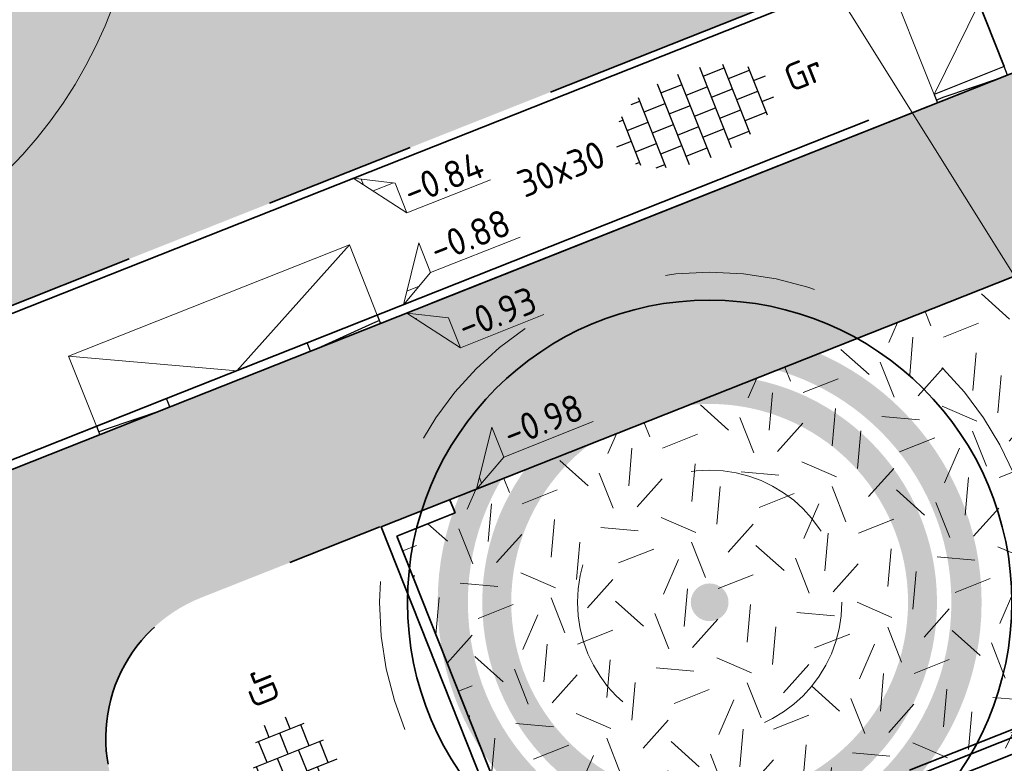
# Model space of a CAD drawing. Header units: metres. Extents: x 126075 to 126745, y 502461 to 502767.
# Tile 11 of 94: x 126519 to 126532, y 502519 to 502529. Entities that reach past the tile are written whole.
import ezdxf
from ezdxf.enums import TextEntityAlignment as Align

# ---------------------------------------------------------------- set-up
doc = ezdxf.new("R2010")
doc.units = ezdxf.units.M
doc.header["$PDSIZE"] = 1
for name, pattern in [('NLCS-HIDDEN', [4, 2, -2]), ('VH-OPSLUITBAND-SO', [10, 4, -2, 2, -2]), ('VH-RIJWIELPADBAND-SO', [20, 8, -2, 2, -2, 0, -2, 2, -2]), ('VH-TROTTOIRBAND_VARIANT01-SO', [20, 10, -2, 2, -2, 2, -2]), ('ZZ-HIDDEN-SO', [4, 2, -2])]:
    doc.linetypes.add(name, pattern=pattern)
doc.layers.get('0').update_dxf_attribs({"linetype": 'CONTINUOUS'})
doc.layers.get('DEFPOINTS').update_dxf_attribs({"linetype": 'CONTINUOUS'})
for name, color, linetype, lineweight in [('B-WE-GR-BOOM-S', 90, 'CONTINUOUS', 18), ('B-XX-GR-BOOM-T25', 7, 'CONTINUOUS', 25), ('N-WE-GR-BOOM-S', 90, 'CONTINUOUS', 25), ('N-WE-GR-GRAS-A-200', 62, 'CONTINUOUS', 18), ('N-WE-VH-GESLOTENVERHARDING_ASFALT_ROOD-V', 13, 'CONTINUOUS', 18), ('N-WE-VH-KANTOPSLUITING_BETONRUG-G', 7, 'ZZ-HIDDEN-SO', 35), ('N-WE-VH-KANTOPSLUITING_OPSLUITBAND_100X200-G', 150, 'VH-OPSLUITBAND-SO', 35), ('N-WE-VH-KANTOPSLUITING_OPSLUITBAND_120X250-G', 150, 'VH-OPSLUITBAND-SO', 35), ('N-WE-VH-KANTOPSLUITING_RIJWIELPADBAND_40 120_250_EINDVERLOOPBAND-S', 10, 'CONTINUOUS', 25), ('N-WE-VH-KANTOPSLUITING_TROTTOIRBAND_180X200_250-G', 210, 'VH-TROTTOIRBAND_VARIANT01-SO', 35), ('N-WE-VH-KANTOPSLUITING_VOORKANTBAND-G', 50, 'CONTINUOUS', 35), ('N-WE-VH-MATERIAALGRENS-G', 7, 'ZZ-HIDDEN-SO', 35), ('N-WE-VH-OPENVERHARDING_TEGEL_300X300_DUN_HALFSTEENS-S-200', 252, 'CONTINUOUS', 25), ('N-XX-GR-BOOM-T25', 7, 'CONTINUOUS', 25), ('N01-WE-VH-KANTOPSLUITING_RIJWIELPADBAND_40 120-G', 10, 'VH-RIJWIELPADBAND-SO', 35), ('X-XX-AL-AANPIJLING-G', 7, 'CONTINUOUS', 18), ('X-XX-AL-HOOGTELABEL-S-200', 7, 'CONTINUOUS', 18), ('X-XX-AL-M', 7, 'CONTINUOUS', 18)]:
    doc.layers.add(name, color=color, linetype=linetype, lineweight=lineweight)
doc.layers.add('N-GV-GR-BOOM-BESCHERMDEWORTELRUIMTE-GN', color=7, linetype='NLCS-HIDDEN', lineweight=0, plot=False)
doc.layers.add('N-GV-GR-BOOM_SOORT-V', color=7, linetype='CONTINUOUS', lineweight=18, true_color=0x025a01)
doc.styles.add('NLCS-ISO', font='NLCS-ISO.ttf')
doc.styles.add('NLCS-ISO-M200-T18', font='NLCS-ISO.ttf', dxfattribs={"height": 0.36})
doc.styles.add('NLCS-ISO-M200-T25', font='NLCS-ISO.ttf', dxfattribs={"height": 0.5})
doc.dimstyles.new('NLCS-M200-T18-PIJL_L2_H1', dxfattribs={"dimscale": 0.2, "dimtxt": 2.5, "dimasz": 1.8, "dimexe": 2, "dimexo": 2, "dimgap": 0.7, "dimtad": 1, "dimzin": 0, "dimdsep": 46, "dimtxsty": 'NLCS-ISO-M200-T18', "dimcen": 0, "dimdle": 2, "dimclrd": 256, "dimclre": 256, "dimclrt": 10, "dimadec": 1, "dimazin": 0, "dimtfac": 1, "dimtdec": 3, "dimtofl": 0, "dimtmove": 0, "dimatfit": 3, "dimfxl": 2, "dimfxlon": 1, "dimtfillclr": 256, "dimtolj": 1, "dimtzin": 0, "dimlwd": -1, "dimlwe": -1, "dimarcsym": 0})
pattern_1 = [(21.58014110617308, (126551.914, 502551.3593220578), (1.124203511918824, 2.595412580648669), [0.5, -1.5]), (21.58014110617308, (126552.4955317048, 502552.8797893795), (1.124203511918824, 2.595412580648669), [0.5, -1.5]), (111.5801411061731, (126551.8425192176, 502552.0838153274), (-2.595412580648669, 1.124203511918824), [0.5, -1.5]), (111.5801411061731, (126552.3289808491, 502553.0289899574), (-2.595412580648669, 1.124203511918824), [0.5, -1.5]), (66.58014110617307, (126551.7710384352, 502552.8083085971), (-0.7356045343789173, 1.859808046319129), [0.4999999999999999, -2.328427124]), (156.5801411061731, (126552.9368944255, 502551.7639045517), (-1.859808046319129, -0.7356045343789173), [0.4999999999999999, -2.328427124]), (48.14519230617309, (126552.1582706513, 502552.1011656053), (1.859808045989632, 0.735604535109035), [0.5, -3.972135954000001]), (48.14519230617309, (126552.6273820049, 502553.3620916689), (1.859808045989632, 0.735604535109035), [0.5, -3.972135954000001]), (85.01508992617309, (126553.2158656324, 502551.8742452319), (-0.7356045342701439, 1.859808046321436), [0.5, -3.972135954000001]), (85.01508992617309, (126552.0479299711, 502552.3801368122), (-0.7356045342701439, 1.859808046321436), [0.5, -3.972135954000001]), (85.01508992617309, (126552.8827639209, 502552.1726463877), (-0.7356045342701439, 1.859808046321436), [0.5, -3.972135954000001]), (138.1451923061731, (126551.5094175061, 502552.3822164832), (-0.7356045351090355, 1.859808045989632), [0.5, -3.972135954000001]), (175.0150899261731, (126552.1756209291, 502551.7854141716), (-1.859808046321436, -0.7356045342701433), [0.5, -3.972135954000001])]
pattern_2 = [(0, (0, 0), (0, 6.985), [5.08, -1.905]), (90, (0, 0), (-6.985, 4.277078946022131e-16), [5.08, -1.905])]

# ---------------------------------------------------------------- blocks, each defined once
blk = doc.blocks.new('N-SGR-BOOM_BOL_2E')
h = blk.add_hatch(color=256)
h.dxf.hatch_style = 1
edge = h.paths.add_edge_path()
edge.add_arc((0, 0), 0.25, 0, 360)
at = {"layer": 'N-GV-GR-BOOM_SOORT-V', "transparency": 33554559}
h = blk.add_hatch(color=256, dxfattribs=at)
h.dxf.hatch_style = 1
h.paths.add_polyline_path([(-3.6, 4.440892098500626e-16, 1), (3.6, 0, 1)])
h.paths.add_polyline_path([(3.2, 0, -1), (-3.2, 4.440892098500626e-16, -1)], flags=16)
h = blk.add_hatch(color=256, dxfattribs=at)
h.dxf.hatch_style = 1
edge = h.paths.add_edge_path()
edge.add_arc((2.220446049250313e-16, -4.440892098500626e-16), 3.009631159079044, 0, 360)
edge = h.paths.add_edge_path(flags=16)
edge.add_arc((4.440892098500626e-16, -6.661338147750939e-16), 2.626330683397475, 0, 360)
at = {"lineweight": 35}
blk.add_circle((0, 0), 4, dxfattribs=at)
at = {"layer": 'N-GV-GR-BOOM-BESCHERMDEWORTELRUIMTE-GN'}
for radius in [4.370193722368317, 1.75]:
    blk.add_circle((-4.020463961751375e-10, 4.218057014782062e-10), radius, dxfattribs=at)
at = {"layer": 'N-XX-GR-BOOM-T25', "style": 'NLCS-ISO-M200-T25'}
blk.add_attdef('SOORT', text='', height=0.5, dxfattribs=at).set_placement((-4.020463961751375e-10, -0.8730997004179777), align=Align.MIDDLE_CENTER)
blk = doc.blocks.new('SVH-TEGEL_300X300_DUN_HALFST-SO')
for p, q in [((-1.499999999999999, -2.863260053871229), (-1.499999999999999, 2.863260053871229)), ((1.110223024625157e-15, -2.975), (1.110223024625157e-15, 2.975)), ((1.500000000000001, -2.863260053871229), (1.500000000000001, 2.863260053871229)), ((-3.614576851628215, 2.25), (-2.999999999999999, 2.25)), ((-2.999999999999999, -2.498230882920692), (-2.999999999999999, 2.498230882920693)), ((-1.499999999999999, 2.25), (0, 2.25)), ((1.5, 2.25), (3, 2.25)), ((3, -2.498230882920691), (3, 2.498230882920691)), ((-4.771312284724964, 1.5), (-4.499999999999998, 1.5)), ((-4.499999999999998, -1.726071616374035), (-4.499999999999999, 1.726071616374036)), ((-2.999999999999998, 1.5), (-1.499999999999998, 1.5)), ((2.220446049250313e-15, 1.5), (1.500000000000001, 1.5)), ((3.000000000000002, 1.5), (4.500000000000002, 1.5)), ((4.500000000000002, -1.726071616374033), (4.5, 1.726071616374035)), ((-4.499999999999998, 0.7500000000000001), (-2.999999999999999, 0.7500000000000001)), ((-1.499999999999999, 0.7500000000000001), (1.110223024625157e-15, 0.7500000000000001)), ((1.500000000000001, 0.7500000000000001), (3, 0.7500000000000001)), ((4.500000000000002, 0.7500000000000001), (5.346547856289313, 0.7500000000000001)), ((-5.525, 0), (-4.5, 0)), ((-2.999999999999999, 0), (-1.499999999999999, 0)), ((0, 0), (1.500000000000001, 0)), ((3, 0), (4.500000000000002, 0)), ((-4.5, -0.7500000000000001), (-3, -0.7500000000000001)), ((-1.5, -0.7500000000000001), (0, -0.7500000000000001)), ((1.499999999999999, -0.7500000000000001), (3, -0.7500000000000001)), ((4.5, -0.7500000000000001), (5.346547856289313, -0.7500000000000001)), ((-4.771312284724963, -1.5), (-4.5, -1.5)), ((-2.999999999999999, -1.5), (-1.499999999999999, -1.5)), ((1.110223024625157e-15, -1.5), (1.500000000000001, -1.5)), ((3, -1.5), (4.500000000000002, -1.5)), ((-3.614576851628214, -2.25), (-2.999999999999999, -2.25)), ((-1.499999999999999, -2.25), (1.110223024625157e-15, -2.25)), ((1.500000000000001, -2.25), (3, -2.25))]:
    blk.add_line(p, q)
at = {"style": 'NLCS-ISO'}
blk.add_attdef('FORMAAT', text='', height=1.8, dxfattribs=at).set_placement((-6.525, 4.607733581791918e-16), align=Align.MIDDLE_RIGHT)
blk.add_attdef('KLEUR', text='', height=1.8, dxfattribs=at).set_placement((6.525, -7.02641101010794e-16), align=Align.MIDDLE_LEFT)
at = {"style": 'NLCS-ISO', "flags": 1}
blk.add_attdef('FUNCTIE', text='', height=1.8, dxfattribs=at).set_placement((-7.110529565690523e-16, -3.975), align=Align.TOP_CENTER)
blk = doc.blocks.new('B-SGR-BOOM_1E')
blk.add_circle((0, 1.110223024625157e-16), 6.004261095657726)
at = {"layer": 'B-XX-GR-BOOM-T25', "style": 'NLCS-ISO-M200-T25'}
blk.add_attdef('SOORT', text='', height=0.5, dxfattribs=at).set_placement((-4.020463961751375e-10, -1.337663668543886), align=Align.MIDDLE_CENTER)
blk = doc.blocks.new('B-SGR-BOOM_DYN')
at = {"layer": 'B-WE-GR-BOOM-S'}
blk.add_blockref('B-SGR-BOOM_1E', (0, 0), dxfattribs=at)
blk = doc.blocks.new('SVH-RIJWIELPAD EINDVERLOOPBAND_40 120X250_MAAIVELD_RECHTS_L1000_HD-MM')
blk.add_line((0, 40), (100, 40))
blk.add_lwpolyline([(0, 0), (1000, 0), (1000, 120), (0, 120)], close=True)
at = {"flags": 128}
blk.add_lwpolyline([(100, 40), (900, 0)], dxfattribs=at)
blk = doc.blocks.new('*D345')
at = {"layer": 'DEFPOINTS', "color": 0, "transparency": 16777216}
for p in [(126530.7575002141, 502523.6720236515), (126533.7100746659, 502523.1407006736)]:
    blk.add_point(p, dxfattribs=at)
at = {"layer": 'X-XX-AL-M', "transparency": 16777216}
blk.add_line((126536.0052092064, 502522.7276856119), (126534.0643836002, 502523.0769419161), dxfattribs=at)
blk.add_solid([(126534.0750100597, 502523.1359934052), (126534.0537571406, 502523.0178904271), (126533.710074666, 502523.1407006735)], dxfattribs=at)
at = {"layer": 'X-XX-AL-M', "color": 10, "transparency": 16777216, "insert": (126535.2686253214, 502523.1853756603), "char_height": 0.36, "attachment_point": 5, "rotation": 349.79866574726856, "style": 'NLCS-ISO-M200-T18'}
blk.add_mtext('\\A1;R=3.00', dxfattribs=at)
blk = doc.blocks.new('SZZ-HOOGTELABEL_04-SO')
h = blk.add_hatch()
h.set_pattern_fill('ANGLE', color=256)
h.set_pattern_definition(pattern_2)
h.paths.add_polyline_path([(2.460741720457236, -1.312415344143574), (0, -4.547473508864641e-13), (2.460741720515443, -3.435148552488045)])
for p, q in [((0, -4.547473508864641e-13), (2.460741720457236, -1.312415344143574)), ((2.460741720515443, -3.435148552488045), (0, -4.547473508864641e-13)), ((2.460741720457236, -1.312415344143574), (2.460741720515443, -3.435148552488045)), ((8.399460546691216, -3.435325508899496), (2.460741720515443, -3.435148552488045))]:
    blk.add_line(p, q)
at = {"style": 'NLCS-ISO'}
blk.add_attdef('...', text='', height=1.8, dxfattribs=at).set_placement((5.549947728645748, -2.195441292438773), align=Align.MIDDLE)
blk = doc.blocks.new('SZZ-HOOGTELABEL_02-SO')
h = blk.add_hatch()
h.set_pattern_fill('ANGLE', color=256)
h.set_pattern_definition(pattern_2)
h.paths.add_polyline_path([(2.460741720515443, 3.435148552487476), (-6.661338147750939e-16, -4.440892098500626e-16), (2.460741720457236, 1.312415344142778)])
for p, q in [((2.460741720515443, 3.435148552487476), (0, 0)), ((2.460741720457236, 1.312415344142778), (2.460741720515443, 3.435148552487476)), ((0, 0), (2.460741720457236, 1.312415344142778)), ((8.837532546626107, 1.312415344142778), (2.460741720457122, 1.312415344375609))]:
    blk.add_line(p, q)
at = {"style": 'NLCS-ISO'}
blk.add_attdef('...', text='', height=1.8, dxfattribs=at).set_placement((5.772751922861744, 2.615252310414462), align=Align.MIDDLE)
blk = doc.blocks.new('SVH-RIJWIELPAD EINDVERLOOPBAND_40 120X250_MAAIVELD_LINKS_L1000_HD-MM')
blk.add_line((0, 40), (-100, 40))
blk.add_lwpolyline([(0, 0), (-1000, 0), (-1000, 120), (0, 120)], close=True)
at = {"flags": 128}
blk.add_lwpolyline([(-100, 40), (-900, 0)], dxfattribs=at)

msp = doc.modelspace()

# ---------------------------------------------------------------- hatches: boundary and pattern name
at = {"layer": 'N-WE-GR-GRAS-A-200', "transparency": 33554559}
h = msp.add_hatch(dxfattribs=at)
h.set_pattern_fill('AGR-GRAS_02-SO', color=256, scale=0.2, pattern_type=2)
h.set_pattern_definition(pattern_1)
edge = h.paths.add_edge_path()
edge.add_line((126531.185308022, 502530.3996240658), (126527.1412520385, 502540.4727925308))
edge.add_line((126527.1412520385, 502540.4727925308), (126526.445247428, 502540.19336887))
edge.add_line((126526.445247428, 502540.19336887), (126521.3038520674, 502552.9998537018))
edge.add_line((126521.3038520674, 502552.9998537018), (126521.9998566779, 502553.2792773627))
edge.add_line((126521.9998566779, 502553.2792773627), (126521.6384687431, 502554.1794433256))
edge.add_arc((126521.3136665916, 502554.0490456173), 0.349999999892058, 21.87388735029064, 111.8738873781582)
edge.add_line((126521.1832688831, 502554.3738477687), (126516.8309200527, 502552.6265184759))
edge.add_line((126516.8309200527, 502552.6265184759), (126509.0126460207, 502572.1007274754))
edge.add_line((126509.0126460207, 502572.1007274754), (126513.3649948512, 502573.8480567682))
edge.add_arc((126513.2345971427, 502574.1728589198), 0.3500000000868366, 291.8738873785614, 381.8738873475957)
edge.add_line((126513.5593992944, 502574.3032566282), (126507.8219167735, 502588.5945098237))
edge.add_arc((126507.4971146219, 502588.4641121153), 0.3500000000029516, 21.87388736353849, 111.873887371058)
edge.add_line((126507.3667169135, 502588.7889142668), (126503.014368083, 502587.0415849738))
edge.add_line((126503.014368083, 502587.0415849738), (126498.0126845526, 502599.5000675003))
edge.add_line((126498.0126845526, 502599.5000675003), (126502.3650333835, 502601.2473967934))
edge.add_arc((126502.2346356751, 502601.5721989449), 0.3500000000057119, 291.873887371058, 381.8738873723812)
edge.add_line((126502.5594378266, 502601.7025966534), (126499.3721452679, 502609.6416892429))
edge.add_arc((126499.0473431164, 502609.5112915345), 0.3499999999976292, 21.87388737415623, 111.873887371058)
edge.add_line((126498.916945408, 502609.836093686), (126494.5645965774, 502608.0887643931))
edge.add_line((126494.5645965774, 502608.0887643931), (126486.746322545, 502627.5629733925))
edge.add_line((126486.746322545, 502627.5629733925), (126490.4954673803, 502629.068135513))
edge.add_line((126490.4954673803, 502629.068135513), (126488.1211476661, 502634.9822283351))
edge.add_arc((126487.2120377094, 502632.2811139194), 2.850000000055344, 71.39838948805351, 111.873887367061)
edge.add_line((126486.150227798, 502634.9259314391), (126472.6668847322, 502629.5127990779))
edge.add_line((126472.6668847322, 502629.5127990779), (126510.3109327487, 502535.0032629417))
edge.add_line((126510.3109327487, 502535.0032629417), (126514.1258890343, 502524.8997848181))
edge.add_arc((126515.6536535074, 502527.3647261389), 2.899999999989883, 238.2094686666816, 291.6146098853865)
edge.add_line((126516.7219022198, 502524.6686466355), (126531.185308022, 502530.3996240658))
h = msp.add_hatch(dxfattribs=at)
h.set_pattern_fill('AGR-GRAS_02-SO', color=256, scale=0.2, pattern_type=2)
h.set_pattern_definition(pattern_1)
edge = h.paths.add_edge_path()
edge.add_arc((126530.7594426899, 502523.6765149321), 2.850000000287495, 336.6115467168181, 381.873887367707)
edge.add_line((126533.4042602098, 502524.7383248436), (126532.8264754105, 502526.1802096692))
edge.add_line((126532.8264754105, 502526.1802096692), (126524.6864647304, 502522.9549502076))
edge.add_line((126524.6864647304, 502522.9549502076), (126524.7572524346, 502522.7792388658))
edge.add_line((126524.7572524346, 502522.7792388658), (126523.9856640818, 502522.473517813))
edge.add_line((126523.9856640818, 502522.473517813), (126526.0041134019, 502517.3785085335))
edge.add_line((126526.0041134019, 502517.3785085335), (126532.7585986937, 502520.0504844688))
edge.add_line((126532.7585986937, 502520.0504844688), (126532.5375957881, 502520.6083455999))
edge.add_line((126532.5375957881, 502520.6083455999), (126532.5375717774, 502520.6082900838))
edge.add_line((126532.5375717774, 502520.6082900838), (126533.3752714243, 502522.5451705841))
at = {"layer": 'N-WE-VH-GESLOTENVERHARDING_ASFALT_ROOD-V', "transparency": 33554687}
h = msp.add_hatch(color=256, dxfattribs=at)
h.dxf.hatch_style = 1
edge = h.paths.add_edge_path()
edge.add_line((126705.0526162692, 502566.4680621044), (126686.1013360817, 502566.3070115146))
edge.add_arc((126686.08434042, 502568.3069393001), 1.999999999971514, 237.83776601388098, 270.4868957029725, ccw=False)
edge.add_arc((126671.6691581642, 502545.3825217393), 25.07999999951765, 57.83776602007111, 100.5058062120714)
edge.add_line((126667.0961922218, 502570.0420915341), (126613.82071795, 502560.1624816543))
edge.add_arc((126621.1141245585, 502520.8330242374), 40.00000000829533, 100.5058062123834, 111.6146098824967)
edge.add_line((126606.379659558, 502558.0203277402), (126517.4671982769, 502522.791165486))
edge.add_arc((126515.6253901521, 502527.4395784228), 4.99999999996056, 200.6859554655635, 291.614609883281, ccw=False)
edge.add_line((126510.9477369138, 502525.673350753), (126510.5322704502, 502526.7736664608))
edge.add_line((126510.5322704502, 502526.7736664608), (126508.1934438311, 502525.8905526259))
edge.add_line((126508.1934438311, 502525.8905526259), (126508.6371736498, 502524.7153846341))
edge.add_arc((126515.653653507, 502527.3647261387), 7.499999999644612, 200.6859554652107, 236.4990763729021)
edge.add_line((126511.5140252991, 502521.1106492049), (126508.3837062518, 502519.7737118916))
edge.add_arc((126518.8931373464, 502530.4766020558), 14.99999999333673, 225.5225303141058, 236.3339648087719)
edge.add_line((126510.5778701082, 502517.9923587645), (126512.7391148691, 502518.9154112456))
edge.add_arc((126513.9174258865, 502516.1565014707), 2.999999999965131, 21.61154671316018, 113.12698819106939, ccw=False)
edge.add_line((126516.7065327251, 502517.2614372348), (126517.3834410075, 502515.5527682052))
edge.add_arc((126518.8931373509, 502530.4766020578), 14.99999999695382, 264.223604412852, 280.4104703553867)
edge.add_line((126521.6036205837, 502515.7235250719), (126520.2733670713, 502519.0576898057))
edge.add_arc((126522.1309753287, 502519.7988319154), 2.00000001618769, 111.6035442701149, 201.7508398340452, ccw=False)
edge.add_line((126521.3946111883, 502521.658339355), (126532.9620685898, 502526.2339747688))
edge.add_line((126532.9620685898, 502526.2339747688), (126538.5399093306, 502528.4543480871))
edge.add_line((126538.5399093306, 502528.4543480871), (126607.3005636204, 502555.6961212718))
edge.add_arc((126621.114124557, 502520.8330242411), 37.50000000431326, 100.50580621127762, 111.6146098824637, ccw=False)
edge.add_line((126614.276555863, 502557.7043905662), (126667.5520301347, 502567.5840004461))
edge.add_arc((126671.6691581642, 502545.3825217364), 22.58000000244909, 83.98553518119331, 100.50580621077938, ccw=False)
edge.add_arc((126671.9267641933, 502546.4689322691), 21.47304967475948, 56.17771154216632, 84.36537728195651, ccw=False)
edge.add_line((126683.8790680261, 502564.3080548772), (126683.8841667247, 502563.7080765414))
edge.add_line((126683.8841667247, 502563.7080765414), (126705.0745406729, 502563.8881552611))
edge.add_line((126705.0745406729, 502563.8881552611), (126705.0526162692, 502566.4680621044))

# ---------------------------------------------------------------- linework, layer by layer
at = {"layer": 'N-WE-VH-KANTOPSLUITING_BETONRUG-G'}
msp.add_lwpolyline([(126532.7329269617, 502526.1431814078), (126533.3114500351, 502524.701092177, -0.2001026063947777), (126533.28348796, 502522.584866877), (126532.4293435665, 502520.6099637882), (126532.62746573, 502520.1099846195), (126525.9672842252, 502517.4714734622)], format="xyb", dxfattribs=at)
at = {"layer": 'N-WE-VH-KANTOPSLUITING_OPSLUITBAND_100X200-G', "flags": 128}
msp.add_lwpolyline([(126516.7219022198, 502524.6686466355), (126531.185308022, 502530.3996240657)], dxfattribs=at)
at = {"layer": 'N-WE-VH-KANTOPSLUITING_OPSLUITBAND_120X250-G'}
msp.add_lwpolyline([(126520.936520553, 502524.2948670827), (126522.7958857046, 502525.0315903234)], dxfattribs=at)
at = {"layer": 'N-WE-VH-KANTOPSLUITING_TROTTOIRBAND_180X200_250-G'}
msp.add_lwpolyline([(126532.7572671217, 502520.0538456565), (126526.0041134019, 502517.3785085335), (126523.9856640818, 502522.473517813), (126524.7572524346, 502522.7792388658), (126524.6806229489, 502522.9602004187)], dxfattribs=at)
at = {"layer": 'N-WE-VH-KANTOPSLUITING_VOORKANTBAND-G', "flags": 128}
for points in [[(126510.5322704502, 502526.7736664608), (126510.9477369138, 502525.6733507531, 0.4189688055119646), (126517.4671982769, 502522.791165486), (126606.3796595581, 502558.0203277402, -0.04850929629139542), (126613.8207179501, 502560.1624816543), (126667.0961922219, 502570.0420915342, -0.1883556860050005), (126685.0197036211, 502566.613850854, 0.1434302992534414), (126686.1013360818, 502566.3070115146), (126705.0526162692, 502566.4680621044)], [(126524.4439937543, 502525.5555323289), (126606.3796595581, 502558.0203277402, -0.04850929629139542), (126613.8207179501, 502560.1624816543), (126667.0961922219, 502570.0420915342, -0.1883556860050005), (126685.0197036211, 502566.613850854, 0.1434302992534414), (126686.1013360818, 502566.3070115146), (126705.0526162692, 502566.4680621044)], [(126601.4366322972, 502553.3704332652), (126603.170412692, 502548.8377811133, 0.04199054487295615), (126598.957311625, 502546.5830506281, -0.04957211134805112), (126594.5625499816, 502544.3159643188), (126594.1906690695, 502544.1686395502), (126591.1922562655, 502545.4654512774), (126546.678111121, 502527.8306764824), (126545.3812993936, 502524.8322636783), (126525.9409258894, 502517.1307443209), (126523.7764582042, 502522.5943373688), (126532.9620685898, 502526.2339747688), (126533.5415186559, 502524.7897182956, -0.2001026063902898), (126533.5110041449, 502522.4811348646), (126532.7328489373, 502520.6819295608)], [(126531.3621030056, 502530.3618673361), (126516.7587383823, 502524.5756783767, -0.2403499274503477), (126514.0442219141, 502524.8329816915), (126510.217379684, 502534.9679383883)]]:
    msp.add_lwpolyline(points, format="xyb", dxfattribs=at)
at = {"layer": 'N-WE-VH-MATERIAALGRENS-G', "flags": 128}
msp.add_lwpolyline([(126531.3586803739, 502530.3703926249), (126532.0250319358, 502528.6886337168)], dxfattribs=at)
msp.add_lwpolyline([(126521.6036205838, 502515.7235250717), (126520.2733670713, 502519.0576898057, -0.4149381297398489), (126521.3944296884, 502521.6582674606), (126523.7610373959, 502522.5957103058)], format="xyb", dxfattribs=at)
at = {"layer": 'N01-WE-VH-KANTOPSLUITING_RIJWIELPADBAND_40 120-G'}
msp.add_lwpolyline([(126522.7958857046, 502525.0315903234), (126532.0251152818, 502528.6884233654)], dxfattribs=at)
msp.add_lwpolyline([(126510.7193765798, 502526.8443155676), (126511.1343849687, 502525.7452130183, 0.4189688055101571), (126517.4973792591, 502522.9322001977), (126520.936520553, 502524.2948670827)], format="xyb", dxfattribs=at)
at = {"layer": 'X-XX-AL-AANPIJLING-G', "flags": 128}
for points in [[(126532.5089761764, 502525.358518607), (126529.4998883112, 502530.1745023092)], [(126523.7255682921, 502525.3999519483), (126523.3572066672, 502526.3296345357), (126519.6384763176, 502524.856188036), (126520.0068379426, 502523.9265054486)], [(126519.6384763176, 502524.856188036), (126521.8662031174, 502524.6632286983), (126523.3572066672, 502526.3296345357)]]:
    msp.add_lwpolyline(points, dxfattribs=at)
msp.add_lwpolyline([(126531.0954186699, 502528.3200971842), (126531.6918561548, 502529.5295131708), (126530.4320669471, 502529.9933656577)], close=True, dxfattribs=at)

# ---------------------------------------------------------------- block references
at = {"layer": 'B-WE-GR-BOOM-S', "rotation": 5.229815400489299}
msp.add_blockref('B-SGR-BOOM_DYN', (126514.589, 502531.564), dxfattribs=at)
at = {"layer": 'N-WE-GR-BOOM-S'}
msp.add_blockref('N-SGR-BOOM_BOL_2E', (126528.1246700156, 502521.596649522), dxfattribs=at)
at = {"layer": 'N-WE-VH-KANTOPSLUITING_RIJWIELPADBAND_40 120_250_EINDVERLOOPBAND-S'}
for name, p, xscale, yscale, zscale, rotation in [('SVH-RIJWIELPAD EINDVERLOOPBAND_40 120X250_MAAIVELD_RECHTS_L1000_HD-MM', (126531.1396430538, 502528.2085435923), 0.000999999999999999, 0.000999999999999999, 0.000999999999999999, 21.62538974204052), ('SVH-RIJWIELPAD EINDVERLOOPBAND_40 120X250_MAAIVELD_LINKS_L1000_HD-MM', (126523.7697716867, 502525.2883900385), 0.001, 0.001, 0.001, 21.61460987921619), ('SVH-RIJWIELPAD EINDVERLOOPBAND_40 120X250_MAAIVELD_RECHTS_L1000_HD-MM', (126520.0510482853, 502523.8149872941), 0.0009999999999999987, 0.0009999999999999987, 0.0009999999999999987, 21.62538974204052)]:
    msp.add_blockref(name, p, dxfattribs=dict(at, xscale=xscale, yscale=yscale, zscale=zscale, rotation=rotation))
at = {"layer": 'N-WE-VH-OPENVERHARDING_TEGEL_300X300_DUN_HALFSTEENS-S-200', "xscale": 0.2, "yscale": 0.2, "zscale": 0.2}
for p, rotation in [((126527.9248872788, 502528.0332705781), 21.61460988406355), ((126522.768882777, 502519.0287559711), 111.8806435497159)]:
    msp.add_blockref('SVH-TEGEL_300X300_DUN_HALFST-SO', p, dxfattribs=dict(at, rotation=rotation)).add_auto_attribs({'FORMAAT': '30x30', 'KLEUR': 'Gr'})
at = {"layer": 'X-XX-AL-HOOGTELABEL-S-200', "xscale": 0.2, "yscale": 0.2, "zscale": 0.2}
for name, p, rotation, values in [('SZZ-HOOGTELABEL_04-SO', (126523.407738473, 502527.210165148), 21.61154338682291, {'...': '-0.84'}), ('SZZ-HOOGTELABEL_02-SO', (126524.0707893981, 502525.5367364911), 21.6115433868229, {'...': '-0.88'}), ('SZZ-HOOGTELABEL_04-SO', (126524.1149927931, 502525.4251745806), 21.61154338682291, {'...': '-0.93'}), ('SZZ-HOOGTELABEL_02-SO', (126525.0384547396, 502523.0943814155), 21.6115433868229, {'...': '-0.98'})]:
    msp.add_blockref(name, p, dxfattribs=dict(at, rotation=rotation)).add_auto_attribs(values)

# ---------------------------------------------------------------- dimensions: what is measured, and where the dimension line sits
at = {"layer": 'X-XX-AL-M'}
dim = msp.add_radius_dim(center=(126530.7575002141, 502523.6720236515), mpoint=(126533.7100746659, 502523.1407006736), dimstyle='NLCS-M200-T18-PIJL_L2_H1', override={"dimpost": 'R=<>'}, dxfattribs=at)
dim.commit()
dim.dimension.update_dxf_attribs({"geometry": '*D345', "text_midpoint": (126535.2686253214, 502523.1853756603)})

doc.saveas('drawing.dxf')
